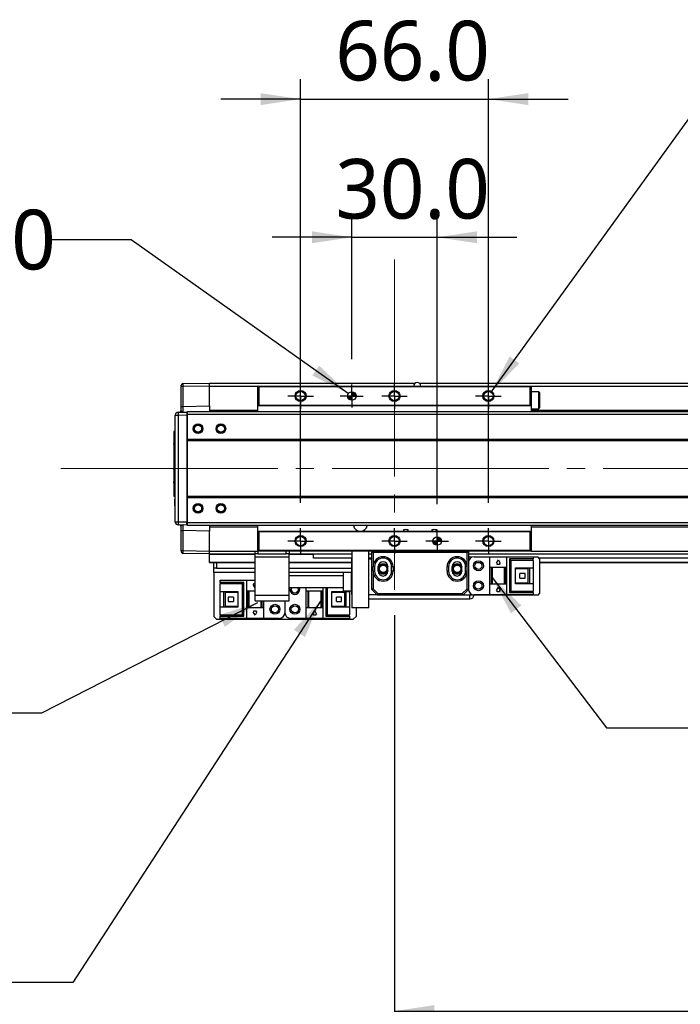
# Model space of a CAD drawing. Header units: millimetres. Extents: x 35 to 2905, y -50 to 2044.
# Tile 10 of 27: x 706 to 938, y 1362 to 1708. Entities that reach past the tile are written whole.
import ezdxf

# ---------------------------------------------------------------- set-up
doc = ezdxf.new("R2010")
doc.units = ezdxf.units.MM
doc.header["$LTSCALE"] = 7
doc.linetypes.add('SLD-Center', pattern=[19.05, 15.24, -1.27, 1.27, -1.27])
doc.linetypes.add('SLD-Solid', pattern=[0])
doc.layers.add('DIMNS', color=7, linetype='SLD-Solid')
doc.styles.add('SLDTEXTSTYLE13', font='MSYH.TTC')
doc.styles.get("Standard").update_dxf_attribs({"font": 'MSYH.TTC'})
doc.dimstyles.new('SLDDIMSTYLE1', dxfattribs={"dimtxt": 21, "dimasz": 14, "dimexe": 0, "dimexo": 0.0625, "dimgap": 5.25, "dimtad": 2, "dimdec": 1, "dimrnd": 1e-09, "dimzin": 4, "dimdsep": 46, "dimtxsty": 'SLDTEXTSTYLE13', "dimsah": 1, "dimcen": 0.09, "dimadec": 0, "dimazin": 1, "dimtfac": 1, "dimtdec": 1, "dimtofl": 0, "dimtmove": 0, "dimatfit": 3, "dimfxl": 0, "dimfrac": 2, "dimtolj": 1, "dimtzin": 12, "dimarcsym": 0})
doc.dimstyles.new('SLDDIMSTYLE2', dxfattribs={"dimtxt": 21, "dimasz": 14, "dimexe": 0, "dimexo": 0.0625, "dimgap": 5.25, "dimtad": 2, "dimdec": 1, "dimrnd": 1e-09, "dimzin": 4, "dimdsep": 46, "dimtxsty": 'SLDTEXTSTYLE13', "dimsah": 1, "dimcen": 0.09, "dimadec": 0, "dimazin": 1, "dimtfac": 1, "dimtdec": 1, "dimtmove": 0, "dimatfit": 0, "dimfxl": 0, "dimfrac": 2, "dimtolj": 1, "dimtzin": 12, "dimarcsym": 0})
doc.dimstyles.new('SLDDIMSTYLE3', dxfattribs={"dimtxt": 0.18, "dimasz": 14, "dimexe": 0, "dimexo": 0.0625, "dimgap": 0, "dimtad": 0, "dimtih": 1, "dimtoh": 1, "dimdec": 0, "dimrnd": 1e-09, "dimzin": 0, "dimdsep": 46, "dimtxsty": 'Standard', "dimsah": 1, "dimcen": 0.09, "dimadec": 0, "dimazin": 0, "dimtfac": 14, "dimtdec": 0, "dimtofl": 0, "dimtmove": 0, "dimatfit": 3, "dimfxl": 0, "dimfrac": 2, "dimtolj": 1, "dimtzin": 0, "dimarcsym": 0})
doc.dimstyles.new('SLDDIMSTYLE5', dxfattribs={"dimtxt": 21, "dimasz": 14, "dimexe": 0, "dimexo": 0.0625, "dimgap": 5.25, "dimtad": 0, "dimtih": 1, "dimtoh": 1, "dimdec": 1, "dimrnd": 1e-09, "dimzin": 4, "dimdsep": 46, "dimtxsty": 'SLDTEXTSTYLE13', "dimsah": 1, "dimcen": 0, "dimadec": 0, "dimazin": 1, "dimtfac": 1, "dimtdec": 1, "dimtofl": 0, "dimtmove": 0, "dimatfit": 3, "dimfxl": 0, "dimfrac": 2, "dimtolj": 1, "dimtzin": 12, "dimarcsym": 0})
doc.dimstyles.new('SLDDIMSTYLE6', dxfattribs={"dimtxt": 21, "dimasz": 14, "dimexe": 0, "dimexo": 0.0625, "dimgap": 5.25, "dimtad": 0, "dimtih": 1, "dimtoh": 1, "dimdec": 6, "dimrnd": 1e-09, "dimzin": 12, "dimdsep": 46, "dimtxsty": 'SLDTEXTSTYLE13', "dimsah": 1, "dimcen": 0, "dimadec": 0, "dimazin": 3, "dimtfac": 1, "dimtdec": 1, "dimtofl": 0, "dimtmove": 0, "dimatfit": 3, "dimfxl": 0, "dimfrac": 2, "dimtolj": 1, "dimtzin": 12, "dimarcsym": 0})

# ---------------------------------------------------------------- blocks, each defined once
blk = doc.blocks.new('_D_15')
at = {"layer": 'DIMNS', "color": 7}
for p, q in [((837.74, 1498.56), (837.74, 1352.37)), ((1307.74, 1489.7), (1307.74, 1352.37)), ((837.74, 1359.37), (1307.74, 1359.37))]:
    blk.add_line(p, q, dxfattribs=at)
for points in [[(837.74, 1359.37), (851.74, 1357.27), (851.74, 1361.47)], [(1307.74, 1359.37), (1293.74, 1361.47), (1293.74, 1357.27)]]:
    blk.add_solid(points, dxfattribs=at)
at = {"layer": 'DIMNS', "color": 7, "insert": (1039.58, 1386.93), "char_height": 21, "attachment_point": 1, "style": 'SLDTEXTSTYLE13'}
blk.add_mtext('470.0', dxfattribs=at)
blk = doc.blocks.new('_D_16')
at = {"layer": 'DIMNS', "color": 7}
for p, q in [((822.74, 1588.58), (822.74, 1638.46)), ((852.74, 1537.58), (852.74, 1638.46)), ((822.74, 1631.46), (794.74, 1631.46)), ((822.74, 1631.46), (852.74, 1631.46)), ((852.74, 1631.46), (880.74, 1631.46))]:
    blk.add_line(p, q, dxfattribs=at)
for points in [[(822.74, 1631.46), (808.74, 1633.56), (808.74, 1629.36)], [(852.74, 1631.46), (866.74, 1629.36), (866.74, 1633.56)]]:
    blk.add_solid(points, dxfattribs=at)
at = {"layer": 'DIMNS', "color": 7, "insert": (816.99, 1659.01), "char_height": 21, "attachment_point": 1, "style": 'SLDTEXTSTYLE13'}
blk.add_mtext('30.0', dxfattribs=at)
blk = doc.blocks.new('_D_17')
at = {"layer": 'DIMNS', "color": 7}
for p, q in [((804.74, 1538.03), (804.74, 1687.04)), ((870.74, 1538.03), (870.74, 1687.04)), ((804.74, 1680.04), (776.74, 1680.04)), ((804.74, 1680.04), (870.74, 1680.04)), ((870.74, 1680.04), (898.74, 1680.04))]:
    blk.add_line(p, q, dxfattribs=at)
for points in [[(804.74, 1680.04), (790.74, 1682.14), (790.74, 1677.94)], [(870.74, 1680.04), (884.74, 1677.94), (884.74, 1682.14)]]:
    blk.add_solid(points, dxfattribs=at)
at = {"layer": 'DIMNS', "color": 7, "insert": (816.99, 1707.59), "char_height": 21, "attachment_point": 1, "style": 'SLDTEXTSTYLE13'}
blk.add_mtext('66.0', dxfattribs=at)
blk = doc.blocks.new('SW_SYMBOL_HOLE_DEPTH')
at = {"layer": 'DIMNS', "color": 0}
for p, q in [((0, 6125), (5600, 6125)), ((2800, 6125), (2800, 525)), ((700, 3885), (2800, 525)), ((4900, 3885), (2800, 525))]:
    blk.add_line(p, q, dxfattribs=at)
blk = doc.blocks.new('_D_18')
at = {"layer": 'DIMNS'}
for p, q in [((871.71, 1576.98), (956.12, 1693.84)), ((956.12, 1693.84), (984.12, 1693.84))]:
    blk.add_line(p, q, dxfattribs=at)
blk.add_solid([(871.71, 1576.98), (881.61, 1587.1), (878.21, 1589.56)], dxfattribs=at)
at = {"layer": 'DIMNS', "xscale": 0.003936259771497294, "yscale": 0.003936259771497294, "zscale": 0.003936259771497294}
blk.add_blockref('SW_SYMBOL_HOLE_DEPTH', (1086.99, 1679.94), dxfattribs=at)
at = {"layer": 'DIMNS', "char_height": 21, "attachment_point": 1, "style": 'SLDTEXTSTYLE13'}
for s, insert in [('6X  M4  ', (984.12, 1704.42)), (' 8.0', (1117.73, 1704.42))]:
    blk.add_mtext(s, dxfattribs=dict(at, insert=insert))
blk = doc.blocks.new('_D_19')
at = {"layer": 'DIMNS'}
for p, q in [((745.22, 1630.56), (717.22, 1630.56)), ((821.52, 1576.51), (745.22, 1630.56))]:
    blk.add_line(p, q, dxfattribs=at)
blk.add_solid([(821.52, 1576.51), (811.31, 1586.32), (808.88, 1582.89)], dxfattribs=at)
at = {"layer": 'DIMNS', "xscale": 0.003936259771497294, "yscale": 0.003936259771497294, "zscale": 0.003936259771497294}
blk.add_blockref('SW_SYMBOL_HOLE_DEPTH', (642.26, 1616.66), dxfattribs=at)
at = {"layer": 'DIMNS', "char_height": 21, "attachment_point": 1, "style": 'SLDTEXTSTYLE13'}
for s, insert in [('2X ', (483.29, 1641.14)), ('%%c', (522.78, 1640.93)), (' 3.0H7 ', (555.23, 1641.14)), (' 5.0', (673, 1641.14))]:
    blk.add_mtext(s, dxfattribs=dict(at, insert=insert))
blk = doc.blocks.new('SW_CENTERMARKSYMBOL_12')
at = {"layer": 'DIMNS', "color": 0}
for p, q in [((0, 2.54), (0, 4.49)), ((-2.54, 0), (-4.49, 0)), ((0, 0), (-2.54, 0)), ((0, 0), (0, 2.54)), ((0, 0), (0, -2.54)), ((0, 0), (2.54, 0)), ((2.54, 0), (4.49, 0)), ((0, -2.54), (0, -4.49))]:
    blk.add_line(p, q, dxfattribs=at)
blk = doc.blocks.new('SW_CENTERMARKSYMBOL_13')
at = {"layer": 'DIMNS', "color": 0}
for p, q in [((0, 2.54), (0, 4.04)), ((-2.54, 0), (-4.04, 0)), ((0, 0), (-2.54, 0)), ((0, 0), (0, 2.54)), ((0, 0), (0, -2.54)), ((0, 0), (2.54, 0)), ((2.54, 0), (4.04, 0)), ((0, -2.54), (0, -4.04))]:
    blk.add_line(p, q, dxfattribs=at)
blk = doc.blocks.new('SW_CENTERMARKSYMBOL_14')
at = {"layer": 'DIMNS', "color": 0}
for p, q in [((0, 2.54), (0, 4.49)), ((-2.54, 0), (-4.49, 0)), ((0, 0), (-2.54, 0)), ((0, 0), (0, 2.54)), ((0, 0), (0, -2.54)), ((0, 0), (2.54, 0)), ((2.54, 0), (4.49, 0)), ((0, -2.54), (0, -4.49))]:
    blk.add_line(p, q, dxfattribs=at)
blk = doc.blocks.new('SW_CENTERMARKSYMBOL_15')
at = {"layer": 'DIMNS', "color": 0}
for p, q in [((0, 2.54), (0, 4.49)), ((-2.54, 0), (-4.49, 0)), ((0, 0), (-2.54, 0)), ((0, 0), (0, 2.54)), ((0, 0), (0, -2.54)), ((0, 0), (2.54, 0)), ((2.54, 0), (4.49, 0)), ((0, -2.54), (0, -4.49))]:
    blk.add_line(p, q, dxfattribs=at)
blk = doc.blocks.new('SW_CENTERMARKSYMBOL_16')
at = {"layer": 'DIMNS', "color": 0}
for p, q in [((0, 2.54), (0, 4.49)), ((-2.54, 0), (-4.49, 0)), ((0, 0), (-2.54, 0)), ((0, 0), (0, 2.54)), ((0, 0), (0, -2.54)), ((0, 0), (2.54, 0)), ((2.54, 0), (4.49, 0)), ((0, -2.54), (0, -4.49))]:
    blk.add_line(p, q, dxfattribs=at)
blk = doc.blocks.new('SW_CENTERMARKSYMBOL_17')
at = {"layer": 'DIMNS', "color": 0}
for p, q in [((0, 2.54), (0, 4.49)), ((-2.54, 0), (-4.49, 0)), ((0, 0), (-2.54, 0)), ((0, 0), (0, 2.54)), ((0, 0), (0, -2.54)), ((0, 0), (2.54, 0)), ((2.54, 0), (4.49, 0)), ((0, -2.54), (0, -4.49))]:
    blk.add_line(p, q, dxfattribs=at)
blk = doc.blocks.new('SW_CENTERMARKSYMBOL_18')
at = {"layer": 'DIMNS', "color": 0}
for p, q in [((0, 2.54), (0, 4.04)), ((-2.54, 0), (-4.04, 0)), ((0, 0), (-2.54, 0)), ((0, 0), (0, 2.54)), ((0, 0), (0, -2.54)), ((0, 0), (2.54, 0)), ((2.54, 0), (4.04, 0)), ((0, -2.54), (0, -4.04))]:
    blk.add_line(p, q, dxfattribs=at)
blk = doc.blocks.new('SW_CENTERMARKSYMBOL_19')
at = {"layer": 'DIMNS', "color": 0}
for p, q in [((0, 2.54), (0, 4.49)), ((-2.54, 0), (-4.49, 0)), ((0, 0), (-2.54, 0)), ((0, 0), (0, 2.54)), ((0, 0), (0, -2.54)), ((0, 0), (2.54, 0)), ((2.54, 0), (4.49, 0)), ((0, -2.54), (0, -4.49))]:
    blk.add_line(p, q, dxfattribs=at)
blk = doc.blocks.new('SW_DOWELSYMBOL_2')
at = {"linetype": 'SLD-Solid', "lineweight": 18}
h = blk.add_hatch(color=0, dxfattribs=at)
edge = h.paths.add_edge_path(flags=0)
edge.add_arc((0, 0), 1.5, 180, 270)
edge.add_line((0, -1.5), (0, 0))
edge.add_line((0, 0), (-1.5, 0))
h = blk.add_hatch(color=0, dxfattribs=at)
edge = h.paths.add_edge_path(flags=0)
edge.add_arc((0, 0), 1.5, 0, 90)
edge.add_line((0, 1.5), (0, 0))
edge.add_line((0, 0), (1.5, 0))
at = {"layer": 'DIMNS', "color": 0}
blk.add_circle((0, 0), 1.5, dxfattribs=at)
blk = doc.blocks.new('SW_DOWELSYMBOL_3')
at = {"linetype": 'SLD-Solid', "lineweight": 18}
h = blk.add_hatch(color=0, dxfattribs=at)
edge = h.paths.add_edge_path(flags=0)
edge.add_arc((0, 0), 1.5, 180, 270)
edge.add_line((0, -1.5), (0, 0))
edge.add_line((0, 0), (-1.5, 0))
h = blk.add_hatch(color=0, dxfattribs=at)
edge = h.paths.add_edge_path(flags=0)
edge.add_arc((0, 0), 1.5, 0, 90)
edge.add_line((0, 1.5), (0, 0))
edge.add_line((0, 0), (1.5, 0))
at = {"layer": 'DIMNS', "color": 0}
blk.add_circle((0, 0), 1.5, dxfattribs=at)

msp = doc.modelspace()

# ---------------------------------------------------------------- linework, layer by layer
at = {"color": 7, "linetype": 'SLD-Solid', "lineweight": 25}
for p, q in [((762.7441211, 1571.9844016), (762.7441211, 1578.9848591)), ((763.5301574, 1578.9848591), (762.7441211, 1578.9848591)), ((763.527952, 1579.9458573), (763.5301574, 1579.9847065)), ((763.5301574, 1579.9847065), (772.7441116, 1580.1455366)), ((772.7441116, 1579.1456873), (763.5301574, 1578.9848591)), ((763.5301574, 1571.9844016), (763.5301574, 1578.9848591)), ((772.7441116, 1580.1455366), (844.9941202, 1580.1455366)), ((772.7441116, 1579.1455364), (772.7441116, 1580.1455366)), ((772.7441116, 1579.1456873), (772.7441116, 1580.1455366)), ((772.7441116, 1572.1452335), (772.7441116, 1579.1456873)), ((772.7441116, 1572.1452335), (772.7441116, 1579.1455364)), ((789.7441312, 1579.1455364), (790.0441213, 1578.8455369)), ((789.7441312, 1579.1455364), (885.7441171, 1579.1455364)), ((789.7441312, 1572.1455372), (789.7441312, 1579.1455364)), ((790.0441213, 1578.8455369), (790.0441213, 1572.4455366)), ((885.4441269, 1578.8455369), (790.0441213, 1578.8455369)), ((846.4941307, 1580.1455366), (1314.994119, 1580.1455366)), ((885.4441269, 1578.8455369), (885.7441171, 1579.1455364)), ((885.4441269, 1572.4455366), (885.4441269, 1578.8455369)), ((885.7441171, 1579.1455364), (885.7441171, 1572.1455372)), ((888.4441181, 1577.145538), (885.7441171, 1577.145538)), ((888.7441232, 1576.8455366), (888.4441181, 1577.145538)), ((888.4441181, 1571.145537), (888.4441181, 1577.145538)), ((888.7441232, 1576.8455366), (888.7441232, 1571.4455365)), ((762.7441211, 1571.9844016), (763.5301574, 1571.9844016)), ((763.5301574, 1571.9844016), (772.7441116, 1572.1452335)), ((772.7441116, 1572.1452335), (772.7441116, 1570.1455368)), ((789.7441312, 1572.1455372), (790.0441213, 1572.4455366)), ((885.7441171, 1572.1455372), (789.7441312, 1572.1455372)), ((789.7441312, 1570.1455368), (789.7441312, 1572.1455372)), ((790.0441213, 1572.4455366), (885.4441269, 1572.4455366)), ((885.4441269, 1572.4455366), (885.7441171, 1572.1455372)), ((885.7441171, 1572.1455372), (885.7441171, 1570.1455368)), ((760.7441171, 1568.9533787), (761.7266699, 1568.9533787)), ((760.7441171, 1531.3376958), (760.7441171, 1568.9533787)), ((761.7266699, 1569.9532262), (764.7441252, 1570.0058962)), ((761.7266699, 1568.9533787), (764.7441252, 1569.0060488)), ((761.7266699, 1568.9533787), (761.7266699, 1531.3376958)), ((764.7441252, 1570.0058962), (764.9941369, 1570.0102604)), ((764.7441252, 1570.0058962), (764.7441252, 1569.0060488)), ((764.7441252, 1569.0060488), (764.7441252, 1531.2850258)), ((764.9941369, 1570.1455368), (1380.4941102, 1570.1455368)), ((764.9941369, 1569.1455367), (764.9941369, 1570.1455368)), ((1380.4941102, 1569.1455367), (764.9941369, 1569.1455367)), ((764.9941369, 1560.4455375), (764.9941369, 1569.1455367)), ((772.7441116, 1570.6455378), (789.7441312, 1570.6455378)), ((885.7441171, 1571.145537), (888.4441181, 1571.145537)), ((885.7441171, 1570.6455378), (1259.74413, 1570.6455378)), ((888.4441181, 1571.145537), (888.7441232, 1571.4455365)), ((760.7441171, 1563.243644), (760.2441235, 1563.1998998)), ((760.2441235, 1563.1998998), (760.2441235, 1562.4012441)), ((760.7441171, 1562.4012441), (760.2441235, 1562.4012441)), ((760.2441235, 1562.4012441), (760.2441235, 1558.9313485)), ((760.2441235, 1558.9313485), (760.7441171, 1558.9313485)), ((760.2441235, 1558.7472046), (760.2441235, 1558.9313485)), ((760.7441171, 1558.7909489), (760.2441235, 1558.7472046)), ((760.2441235, 1558.7472046), (760.2441235, 1558.6505492)), ((760.7441171, 1558.6505492), (760.2441235, 1558.6505492)), ((760.2441235, 1558.6505492), (760.2441235, 1556.950261)), ((764.9941369, 1560.4455375), (1380.4941102, 1560.4455375)), ((764.9941369, 1559.8455376), (764.9941369, 1560.4455375)), ((1380.4941102, 1559.8455376), (764.9941369, 1559.8455376)), ((764.9941369, 1540.445537), (764.9941369, 1559.8455376)), ((760.7441171, 1556.950261), (760.2441235, 1556.950261)), ((760.2441235, 1556.950261), (760.2441235, 1556.8536056)), ((760.7441171, 1556.8098609), (760.2441235, 1556.8536056)), ((760.2441235, 1556.8536056), (760.2441235, 1556.8502915)), ((760.2441235, 1556.8502915), (760.2441235, 1552.7267765)), ((760.7441171, 1556.8065472), (760.2441235, 1556.8502915)), ((760.7441171, 1552.7597108), (760.2441235, 1552.7267765)), ((760.2441235, 1552.7267765), (760.2441235, 1552.6540062)), ((760.7441171, 1552.6540062), (760.2441235, 1552.6540062)), ((760.2441235, 1552.6540062), (760.2441235, 1550.5996577)), ((760.7441171, 1550.5996577), (760.2441235, 1550.5996577)), ((760.2441235, 1550.5996577), (760.2441235, 1550.503002)), ((760.2441235, 1550.503002), (760.7441171, 1550.4592576)), ((760.2441235, 1550.503002), (760.2441235, 1550.2600139)), ((760.7441171, 1550.2945912), (760.2441235, 1550.2600139)), ((760.2441235, 1550.2600139), (760.2441235, 1550.1836132)), ((760.7441171, 1550.1836132), (760.2441235, 1550.1836132)), ((760.2441235, 1550.1836132), (760.2441235, 1550.1503289)), ((760.7441171, 1550.1503289), (760.2441235, 1550.1503289)), ((760.2441235, 1550.1503289), (760.2441235, 1550.1004732)), ((760.7441171, 1550.0567289), (760.2441235, 1550.1004732)), ((760.2441235, 1549.7649339), (760.2441235, 1550.1004732)), ((760.7441171, 1549.8008984), (760.2441235, 1549.7649339)), ((760.2441235, 1549.7649339), (760.2441235, 1547.4409295)), ((760.7441171, 1547.4768941), (760.2441235, 1547.4409295)), ((760.2441235, 1547.4409295), (760.2441235, 1547.3614637)), ((760.7441171, 1547.3614637), (760.2441235, 1547.3614637)), ((760.2441235, 1547.3614637), (760.2441235, 1545.5118899)), ((760.7441171, 1545.5118899), (760.2441235, 1545.5118899)), ((760.2441235, 1545.5118899), (760.2441235, 1545.4152344)), ((760.7441171, 1545.3714902), (760.2441235, 1545.4152344)), ((760.2441235, 1545.0825437), (760.2441235, 1545.4152344)), ((760.7441171, 1545.1178315), (760.2441235, 1545.0825437)), ((760.2441235, 1545.0825437), (760.2441235, 1542.604352)), ((760.7441171, 1542.6396403), (760.2441235, 1542.604352)), ((760.2441235, 1542.604352), (760.2441235, 1542.5263812)), ((760.7441171, 1542.5263812), (760.2441235, 1542.5263812)), ((760.2441235, 1542.5263812), (760.2441235, 1540.560031)), ((760.7441171, 1540.560031), (760.2441235, 1540.560031)), ((760.2441235, 1540.560031), (760.2441235, 1540.4633755)), ((760.2441235, 1540.4633755), (760.7441171, 1540.4196313)), ((760.7441171, 1539.4244293), (760.4441269, 1539.3715311)), ((760.4441269, 1539.3715311), (760.4441269, 1537.0299329)), ((764.9941369, 1540.445537), (1380.4941102, 1540.445537)), ((764.9941369, 1539.8455371), (764.9941369, 1540.445537)), ((1380.4941102, 1539.8455371), (764.9941369, 1539.8455371)), ((764.9941369, 1531.1455379), (764.9941369, 1539.8455371)), ((760.4441269, 1537.0299329), (760.7441171, 1536.9770347)), ((761.7266699, 1531.3376958), (760.7441171, 1531.3376958)), ((764.7441252, 1531.2850258), (761.7266699, 1531.3376958)), ((764.7441252, 1530.2851784), (761.7266699, 1530.3378484)), ((762.4276503, 1530.2938453), (762.4386473, 1530.2875476)), ((764.7441252, 1530.2851784), (764.7441252, 1531.2850258)), ((764.9941369, 1530.2808142), (764.7441252, 1530.2851784)), ((764.9941369, 1531.1455379), (1380.4941102, 1531.1455379)), ((764.9941369, 1530.1455377), (764.9941369, 1531.1455379)), ((762.7441211, 1528.306673), (763.5301574, 1528.306673)), ((762.7441211, 1521.3062155), (762.7441211, 1528.306673)), ((772.7441116, 1528.145841), (763.5301574, 1528.306673)), ((763.5301574, 1521.3062155), (763.5301574, 1528.306673)), ((1380.4941102, 1530.1455377), (764.9941369, 1530.1455377)), ((772.7441116, 1530.1455377), (772.7441116, 1528.145841)), ((772.7441116, 1529.6455367), (789.7441312, 1529.6455367)), ((772.7441116, 1521.1455381), (772.7441116, 1528.145841)), ((772.7441116, 1521.1453872), (772.7441116, 1528.145841)), ((789.7441312, 1528.1455374), (789.7441312, 1530.1455377)), ((789.7441312, 1528.1455374), (790.0441213, 1527.8455379)), ((789.7441312, 1528.1455374), (885.7441171, 1528.1455374)), ((789.7441312, 1521.1455381), (789.7441312, 1528.1455374)), ((790.0441213, 1527.8455379), (790.0441213, 1521.4455376)), ((885.4441269, 1527.8455379), (790.0441213, 1527.8455379)), ((840.994127, 1528.1455374), (840.994127, 1528.6455365)), ((842.4941226, 1528.6455365), (842.4941226, 1528.1455374)), ((850.9941174, 1528.1455374), (850.9941174, 1528.6455365)), ((852.4941279, 1528.6455365), (852.4941279, 1528.1455374)), ((885.4441269, 1527.8455379), (885.7441171, 1528.1455374)), ((885.4441269, 1521.4455376), (885.4441269, 1527.8455379)), ((885.7441171, 1530.1455377), (885.7441171, 1528.1455374)), ((885.7441171, 1529.6455367), (1259.74413, 1529.6455367)), ((885.7441171, 1528.1455374), (885.7441171, 1521.1455381)), ((762.7441211, 1521.3062155), (763.5301574, 1521.3062155)), ((763.5301574, 1521.3062155), (772.7441116, 1521.1453872)), ((772.7441116, 1520.1455379), (763.5301574, 1520.306368)), ((772.7441116, 1520.1455379), (772.7441116, 1521.1455381)), ((772.7441116, 1520.1455379), (772.7441116, 1521.1453872)), ((772.7441116, 1520.1455379), (788.7441142, 1520.1455379)), ((772.7441116, 1520.0576695), (772.7441116, 1520.1455379)), ((772.7441116, 1517.2334059), (772.7441116, 1520.0576695)), ((788.7441142, 1520.1455379), (788.7441142, 1521.1455381)), ((788.7441142, 1521.1455381), (789.7441312, 1521.1455381)), ((789.7441312, 1520.1455379), (788.7441142, 1520.1455379)), ((788.7441142, 1519.1455378), (788.7441142, 1520.1455379)), ((789.7441312, 1521.1455381), (790.0441213, 1521.4455376)), ((789.7441312, 1521.1455381), (789.7441312, 1520.1455379)), ((885.7441171, 1521.1455381), (789.7441312, 1521.1455381)), ((789.7441312, 1520.1455379), (799.7441216, 1520.1455379)), ((790.0441213, 1521.4455376), (885.4441269, 1521.4455376)), ((799.7441216, 1520.1455379), (799.7441216, 1521.1455381)), ((800.7441087, 1520.1455379), (799.7441216, 1520.1455379)), ((800.7441087, 1521.1455381), (800.7441087, 1520.1455379)), ((800.7441087, 1520.1455379), (822.7441235, 1520.1455379)), ((800.7441087, 1519.1455378), (800.7441087, 1520.1455379)), ((809.2441185, 1518.6455368), (809.2441185, 1520.1455379)), ((822.7441235, 1521.1455381), (822.7441235, 1501.1455386)), ((828.7441208, 1501.1455386), (828.7441208, 1521.1455381)), ((828.7441208, 1520.1455379), (829.7441228, 1520.1455379)), ((829.7441228, 1507.6455368), (829.7441228, 1521.1455381)), ((829.7441228, 1521.1455381), (830.2441164, 1520.6455371)), ((830.2441164, 1520.6455371), (830.2441164, 1515.6455381)), ((863.2441236, 1520.6455371), (830.2441164, 1520.6455371)), ((863.2441236, 1520.6455371), (863.7441172, 1521.1455381)), ((863.2441236, 1515.6455381), (863.2441236, 1520.6455371)), ((863.7441172, 1521.1455381), (863.7441172, 1507.6455368)), ((863.7441172, 1520.1455379), (1260.0120677, 1520.1455379)), ((885.4441269, 1521.4455376), (885.7441171, 1521.1455381)), ((772.7441116, 1517.1455375), (772.7441116, 1517.2334059)), ((772.7441116, 1517.1455375), (788.7441142, 1517.1455375)), ((774.2441221, 1515.1455371), (774.2441221, 1517.1455375)), ((775.2441092, 1517.1455375), (775.2441092, 1515.1455371)), ((788.7441142, 1519.1455378), (800.7441087, 1519.1455378)), ((788.7441142, 1505.6455365), (788.7441142, 1519.1455378)), ((800.7441087, 1505.6455365), (800.7441087, 1519.1455378)), ((800.7441087, 1517.1455375), (822.7441235, 1517.1455375)), ((822.7441235, 1518.6455368), (809.2441185, 1518.6455368)), ((822.7441235, 1505.8455362), (822.7441235, 1518.3455391)), ((829.7441228, 1518.6455368), (828.7441208, 1518.6455368)), ((828.7441208, 1518.3455391), (829.7441228, 1518.3455391)), ((864.8723437, 1518.9455381), (863.7441172, 1518.9455381)), ((865.7441213, 1519.1455378), (871.244125, 1519.1455378)), ((866.8941184, 1517.1455375), (867.5941153, 1517.1455375)), ((871.244125, 1515.4455385), (871.244125, 1519.1455378)), ((871.244125, 1519.1455378), (877.2441222, 1519.1455378)), ((873.6441209, 1516.8455361), (874.2441161, 1518.0455378)), ((873.8441243, 1516.8455361), (873.6441209, 1516.8455361)), ((873.8441243, 1516.4455368), (873.8441243, 1516.8455361)), ((874.6441229, 1516.4455368), (873.8441243, 1516.4455368)), ((874.2441161, 1518.0455378), (874.8441263, 1516.8455361)), ((874.6441229, 1516.8455361), (874.6441229, 1516.4455368)), ((874.8441263, 1516.8455361), (874.6441229, 1516.8455361)), ((877.2441222, 1515.4455385), (877.2441222, 1519.1455378)), ((877.2441222, 1519.1455378), (886.4441289, 1519.1455378)), ((886.4441289, 1518.3455354), (878.1441225, 1518.3455354)), ((878.1441225, 1518.3455354), (878.6441161, 1517.8455381)), ((878.1441225, 1518.3455354), (878.1441225, 1506.5455368)), ((886.4441289, 1517.8455381), (878.6441161, 1517.8455381)), ((878.6441161, 1517.8455381), (878.6441161, 1507.0455378)), ((886.4441289, 1519.1455378), (886.4441289, 1518.3455354)), ((888.2441296, 1518.9455381), (886.4441289, 1518.9455381)), ((886.4441289, 1517.8455381), (886.4441289, 1518.3455354)), ((886.4441289, 1517.8455381), (886.4441289, 1515.2455388)), ((888.7441232, 1518.4455371), (888.2441296, 1518.9455381)), ((1259.74413, 1518.6455368), (888.5441198, 1518.6455368)), ((888.7441232, 1518.4455371), (888.7441232, 1506.1455375)), ((888.7441232, 1517.1455375), (1259.74413, 1517.1455375)), ((775.2441092, 1515.1455371), (774.2441221, 1515.1455371)), ((774.2441221, 1513.6455378), (774.2441221, 1515.1455371)), ((774.2441221, 1513.6455378), (774.2441221, 1498.1455362)), ((775.2441092, 1515.1455371), (788.7441142, 1515.1455371)), ((800.7441087, 1515.1455371), (822.7441235, 1515.1455371)), ((822.6941152, 1513.595537), (819.7441323, 1513.595537)), ((819.7441323, 1513.595537), (819.7441323, 1507.0955387)), ((822.6941152, 1507.0955387), (822.6941152, 1513.595537)), ((822.7441235, 1513.1705372), (822.6941152, 1513.1705372)), ((830.2441164, 1514.0455371), (830.2441164, 1515.6455381)), ((830.7441248, 1515.6455381), (830.2441164, 1515.6455381)), ((830.2441164, 1514.0455371), (830.2441164, 1507.8526443)), ((830.2441164, 1514.0455371), (830.7441248, 1514.0455371)), ((830.7441248, 1515.6455381), (830.7441248, 1514.0455371)), ((832.044117, 1514.0455371), (832.044117, 1515.6455381)), ((835.4441299, 1514.0455371), (835.4441299, 1515.6455381)), ((836.7441221, 1515.6455381), (837.2441306, 1515.6455381)), ((836.7441221, 1514.0455371), (836.7441221, 1515.6455381)), ((837.2441306, 1514.0455371), (836.7441221, 1514.0455371)), ((837.2441306, 1515.6455381), (837.2441306, 1514.0455371)), ((856.2441244, 1514.0455371), (856.2441244, 1515.6455381)), ((856.2441244, 1515.6455381), (856.7441179, 1515.6455381)), ((856.7441179, 1514.0455371), (856.2441244, 1514.0455371)), ((856.7441179, 1515.6455381), (856.7441179, 1514.0455371)), ((858.044125, 1514.0455371), (858.044125, 1515.6455381)), ((861.444123, 1514.0455371), (861.444123, 1515.6455381)), ((863.2441236, 1515.6455381), (862.7441301, 1515.6455381)), ((862.7441301, 1514.0455371), (862.7441301, 1515.6455381)), ((862.7441301, 1514.0455371), (863.2441236, 1514.0455371)), ((863.2441236, 1514.0455371), (863.2441236, 1515.6455381)), ((863.2441236, 1507.8526443), (863.2441236, 1514.0455371)), ((871.244125, 1515.4455385), (877.2441222, 1515.4455385)), ((871.244125, 1509.4455375), (871.244125, 1515.4455385)), ((871.7441185, 1515.4455385), (871.7441185, 1509.4455375)), ((872.0441236, 1515.4455385), (872.0441236, 1509.4455375)), ((876.4441236, 1509.4455375), (876.4441236, 1515.4455385)), ((876.7441287, 1509.4455375), (876.7441287, 1515.4455385)), ((877.2441222, 1509.4455375), (877.2441222, 1515.4455385)), ((880.2441283, 1515.2455388), (886.4441289, 1515.2455388)), ((880.2441283, 1509.6455372), (880.2441283, 1515.2455388)), ((884.6441283, 1514.8955366), (880.2441283, 1514.8955366)), ((883.684121, 1513.2455385), (881.8441256, 1513.2455385)), ((881.8441256, 1511.6455375), (881.8441256, 1513.2455385)), ((883.684121, 1511.6455375), (883.684121, 1513.2455385)), ((884.6441283, 1515.2455388), (884.6441283, 1514.8955366)), ((884.6441283, 1514.8955366), (884.6441283, 1509.9955356)), ((885.1441218, 1515.2455388), (885.1441218, 1509.6455372)), ((886.4441289, 1515.2455388), (886.4441289, 1509.6455372)), ((776.5441163, 1510.0455365), (776.5441163, 1510.8455388)), ((776.5441163, 1510.8455388), (785.744123, 1510.8455388)), ((784.8441227, 1510.0455365), (776.5441163, 1510.0455365)), ((776.5441163, 1510.0455365), (776.5441163, 1509.5455392)), ((784.3441292, 1509.5455392), (776.5441163, 1509.5455392)), ((776.5441163, 1506.9455362), (776.5441163, 1509.5455392)), ((784.3441292, 1509.5455392), (784.8441227, 1510.0455365)), ((784.3441292, 1498.7455389), (784.3441292, 1509.5455392)), ((784.8441227, 1498.2455379), (784.8441227, 1510.0455365)), ((785.744123, 1510.8455388), (785.744123, 1507.1455395)), ((785.744123, 1510.8455388), (788.7441142, 1510.8455388)), ((788.3441373, 1509.7455388), (788.7441142, 1509.7455388)), ((788.3441373, 1509.3455395), (788.3441373, 1509.7455388)), ((819.7441323, 1512.395539), (800.7441087, 1512.395539)), ((880.2441283, 1509.9955356), (884.6441283, 1509.9955356)), ((886.4441289, 1509.6455372), (880.2441283, 1509.6455372)), ((881.8441256, 1511.6455375), (883.684121, 1511.6455375)), ((884.6441283, 1509.9955356), (884.6441283, 1509.6455372)), ((886.4441289, 1509.6455372), (886.4441289, 1507.0455378)), ((776.5441163, 1506.9455362), (782.7441319, 1506.9455362)), ((776.5441163, 1501.3455382), (776.5441163, 1506.9455362)), ((777.8441234, 1501.3455382), (777.8441234, 1506.9455362)), ((778.344117, 1506.5955377), (778.344117, 1506.9455362)), ((782.7441319, 1506.5955377), (778.344117, 1506.5955377)), ((778.344117, 1501.6955367), (778.344117, 1506.5955377)), ((782.7441319, 1506.9455362), (782.7441319, 1501.3455382)), ((785.744123, 1507.1455395), (788.7441142, 1507.1455395)), ((785.744123, 1507.1455395), (785.744123, 1501.1455386)), ((786.2441166, 1507.1455395), (786.2441166, 1501.1455386)), ((786.5441366, 1507.1455395), (786.5441366, 1501.1455386)), ((788.1441339, 1509.3455395), (788.3441373, 1509.3455395)), ((788.7441142, 1508.1455378), (788.1441339, 1509.3455395)), ((800.7441087, 1508.2955367), (819.7441323, 1508.2955367)), ((806.7441209, 1507.1455395), (806.7441209, 1508.2955367)), ((806.7441209, 1507.1455395), (812.7441331, 1507.1455395)), ((806.7441209, 1501.1455386), (806.7441209, 1507.1455395)), ((807.2441145, 1507.1455395), (807.2441145, 1501.1455386)), ((807.5441344, 1507.1455395), (807.5441344, 1501.1455386)), ((809.3441351, 1508.1455378), (809.3441351, 1508.2955367)), ((810.1441189, 1508.1455378), (809.3441351, 1508.1455378)), ((810.1441189, 1508.2955367), (810.1441189, 1508.1455378)), ((811.9441195, 1501.1455386), (811.9441195, 1507.1455395)), ((812.2441097, 1501.1455386), (812.2441097, 1507.1455395)), ((812.7441331, 1507.1455395), (812.7441331, 1508.2955367)), ((812.7441331, 1501.1455386), (812.7441331, 1507.1455395)), ((813.6441334, 1508.2955367), (813.6441334, 1498.2455379)), ((814.144127, 1508.2955367), (814.144127, 1498.7455389)), ((815.7441242, 1506.9455362), (821.94411, 1506.9455362)), ((815.7441242, 1501.3455382), (815.7441242, 1506.9455362)), ((820.1441093, 1506.5955377), (815.7441242, 1506.5955377)), ((819.7441323, 1507.0955387), (822.6941152, 1507.0955387)), ((820.1441093, 1506.9455362), (820.1441093, 1506.5955377)), ((820.1441093, 1506.5955377), (820.1441093, 1501.6955367)), ((820.6441327, 1506.9455362), (820.6441327, 1501.3455382)), ((821.94411, 1507.0955387), (821.94411, 1506.9455362)), ((821.94411, 1506.9455362), (821.94411, 1501.3455382)), ((822.6941152, 1507.5205384), (822.7441235, 1507.5205384)), ((830.2441164, 1507.8526443), (829.7441228, 1507.6455368)), ((831.7441269, 1505.6455365), (829.7441228, 1507.6455368)), ((830.2441164, 1507.8526443), (831.9512232, 1506.1455375)), ((831.9512232, 1506.1455375), (831.7441269, 1505.6455365)), ((831.9512232, 1506.1455375), (861.5370168, 1506.1455375)), ((861.5370168, 1506.1455375), (863.2441236, 1507.8526443)), ((861.5370168, 1506.1455375), (861.7441281, 1505.6455365)), ((863.7441172, 1507.6455368), (861.7441281, 1505.6455365)), ((863.2441236, 1507.8526443), (863.7441172, 1507.6455368)), ((871.244125, 1505.7455382), (871.244125, 1509.4455375)), ((877.2441222, 1509.4455375), (871.244125, 1509.4455375)), ((873.6441209, 1507.2455375), (874.2441161, 1508.4455355)), ((873.8441243, 1507.2455375), (873.6441209, 1507.2455375)), ((873.8441243, 1506.8455382), (873.8441243, 1507.2455375)), ((874.6441229, 1506.8455382), (873.8441243, 1506.8455382)), ((874.2441161, 1508.4455355), (874.8441263, 1507.2455375)), ((874.6441229, 1507.2455375), (874.6441229, 1506.8455382)), ((874.8441263, 1507.2455375), (874.6441229, 1507.2455375)), ((877.2441222, 1505.7455382), (877.2441222, 1509.4455375)), ((878.6441161, 1507.0455378), (878.1441225, 1506.5455368)), ((878.1441225, 1506.5455368), (886.4441289, 1506.5455368)), ((878.6441161, 1507.0455378), (886.4441289, 1507.0455378)), ((886.4441289, 1506.5455368), (886.4441289, 1507.0455378)), ((886.4441289, 1506.5455368), (886.4441289, 1505.7455382)), ((888.2441296, 1505.6455365), (888.7441232, 1506.1455375)), ((779.3041094, 1504.9455395), (779.3041094, 1503.3455385)), ((781.1441346, 1504.9455395), (779.3041094, 1504.9455395)), ((779.3041094, 1503.3455385), (781.1441346, 1503.3455385)), ((781.1441346, 1504.9455395), (781.1441346, 1503.3455385)), ((788.7441142, 1505.6455365), (800.7441087, 1505.6455365)), ((788.7441142, 1503.6455362), (788.7441142, 1505.6455365)), ((788.7441142, 1503.6455362), (800.7441087, 1503.6455362)), ((790.9441217, 1501.1455386), (790.9441217, 1503.6455362)), ((791.2441118, 1501.1455386), (791.2441118, 1503.6455362)), ((791.7441352, 1503.6455362), (791.7441352, 1501.1455386)), ((799.2441281, 1503.6455362), (799.2441281, 1499.4455396)), ((800.7441087, 1503.6455362), (800.7441087, 1505.6455365)), ((819.1841169, 1504.9455395), (817.3441215, 1504.9455395)), ((817.3441215, 1503.3455385), (817.3441215, 1504.9455395)), ((817.3441215, 1503.3455385), (819.1841169, 1503.3455385)), ((819.1841169, 1503.3455385), (819.1841169, 1504.9455395)), ((828.7441208, 1504.3455368), (864.2441257, 1504.3455368)), ((861.7441281, 1505.6455365), (831.7441269, 1505.6455365)), ((888.2441296, 1505.6455365), (861.7441281, 1505.6455365)), ((871.244125, 1505.7455382), (865.7441213, 1505.7455382)), ((877.2441222, 1505.7455382), (871.244125, 1505.7455382)), ((886.4441289, 1505.7455382), (877.2441222, 1505.7455382)), ((782.7441319, 1501.3455382), (776.5441163, 1501.3455382)), ((776.5441163, 1498.7455389), (776.5441163, 1501.3455382)), ((778.344117, 1501.3455382), (778.344117, 1501.6955367)), ((778.344117, 1501.6955367), (782.7441319, 1501.6955367)), ((791.7441352, 1501.1455386), (785.744123, 1501.1455386)), ((785.744123, 1501.1455386), (785.744123, 1497.4455393)), ((788.1441339, 1499.7455372), (788.3441373, 1499.7455372)), ((788.7441142, 1498.5455392), (788.1441339, 1499.7455372)), ((788.3441373, 1500.1455365), (789.144121, 1500.1455365)), ((788.3441373, 1499.7455372), (788.3441373, 1500.1455365)), ((789.3441244, 1499.7455372), (788.7441142, 1498.5455392)), ((789.144121, 1500.1455365), (789.144121, 1499.7455372)), ((789.144121, 1499.7455372), (789.3441244, 1499.7455372)), ((791.7441352, 1501.1455386), (791.7441352, 1497.4455393)), ((806.7441209, 1497.4455393), (806.7441209, 1501.1455386)), ((812.7441331, 1501.1455386), (806.7441209, 1501.1455386)), ((809.1441317, 1498.9455386), (809.7441121, 1500.1455365)), ((809.7441121, 1500.1455365), (810.3441222, 1498.9455386)), ((812.7441331, 1497.4455393), (812.7441331, 1501.1455386)), ((815.7441242, 1501.6955367), (820.1441093, 1501.6955367)), ((821.94411, 1501.3455382), (815.7441242, 1501.3455382)), ((820.1441093, 1501.6955367), (820.1441093, 1501.3455382)), ((821.94411, 1501.3455382), (821.94411, 1498.7455389)), ((828.7441208, 1501.1455386), (822.7441235, 1501.1455386)), ((824.2441191, 1501.1455386), (824.2441191, 1498.1455362)), ((774.2441221, 1498.1455362), (775.2441092, 1497.1455379)), ((775.2441092, 1497.1455379), (823.2441171, 1497.1455379)), ((776.5441163, 1498.7455389), (784.3441292, 1498.7455389)), ((776.5441163, 1498.7455389), (776.5441163, 1498.2455379)), ((776.5441163, 1498.2455379), (784.8441227, 1498.2455379)), ((776.5441163, 1497.4455393), (776.5441163, 1498.2455379)), ((785.744123, 1497.4455393), (776.5441163, 1497.4455393)), ((784.8441227, 1498.2455379), (784.3441292, 1498.7455389)), ((791.7441352, 1497.4455393), (785.744123, 1497.4455393)), ((797.244124, 1497.4455393), (791.7441352, 1497.4455393)), ((806.7441209, 1497.4455393), (801.2441321, 1497.4455393)), ((812.7441331, 1497.4455393), (806.7441209, 1497.4455393)), ((809.3441351, 1498.9455386), (809.1441317, 1498.9455386)), ((809.3441351, 1498.5455392), (809.3441351, 1498.9455386)), ((810.1441189, 1498.5455392), (809.3441351, 1498.5455392)), ((810.1441189, 1498.9455386), (810.1441189, 1498.5455392)), ((810.3441222, 1498.9455386), (810.1441189, 1498.9455386)), ((821.94411, 1497.4455393), (812.7441331, 1497.4455393)), ((814.144127, 1498.7455389), (813.6441334, 1498.2455379)), ((813.6441334, 1498.2455379), (821.94411, 1498.2455379)), ((814.144127, 1498.7455389), (821.94411, 1498.7455389)), ((821.94411, 1498.2455379), (821.94411, 1498.7455389)), ((821.94411, 1498.2455379), (821.94411, 1497.4455393)), ((823.2441171, 1497.1455379), (824.2441191, 1498.1455362))]:
    msp.add_line(p, q, dxfattribs=at)
at = {"color": 8, "linetype": 'SLD-Solid', "lineweight": 25}
for p, q in [((772.7441116, 1579.1455364), (789.7441312, 1579.1455364)), ((885.7441171, 1579.1455364), (1259.74413, 1579.1455364)), ((764.7441252, 1569.0057451), (764.9941369, 1569.0101075)), ((764.9941369, 1558.0597507), (764.7441252, 1558.0597507)), ((764.7441252, 1557.3526441), (764.9941369, 1557.3526441)), ((764.9941369, 1555.4384307), (764.7441252, 1555.4384307)), ((764.7441252, 1554.7313235), (764.9941369, 1554.7313235)), ((764.9941369, 1545.559751), (764.7441252, 1545.559751)), ((764.7441252, 1544.8526439), (764.9941369, 1544.8526439)), ((764.9941369, 1542.9384305), (764.7441252, 1542.9384305)), ((764.7441252, 1542.2313238), (764.9941369, 1542.2313238)), ((764.9941369, 1531.2809671), (764.7441252, 1531.2853294)), ((772.7441116, 1521.1455381), (788.7441142, 1521.1455381)), ((772.7441116, 1520.0576695), (788.7441142, 1520.0576695)), ((800.7441087, 1520.0576695), (809.2441185, 1520.0576695)), ((885.7441171, 1521.1455381), (1259.74413, 1521.1455381)), ((772.7441116, 1517.2334059), (788.7441142, 1517.2334059)), ((800.7441087, 1517.2334059), (822.7441235, 1517.2334059)), ((888.7441232, 1517.2334059), (1259.74413, 1517.2334059)), ((788.7441142, 1513.6455378), (774.2441221, 1513.6455378)), ((822.7441235, 1513.6455378), (800.7441087, 1513.6455378)), ((828.7441208, 1505.8455362), (831.5441235, 1505.8455362)), ((864.2441257, 1504.3455368), (864.2441257, 1505.6455365))]:
    msp.add_line(p, q, dxfattribs=at)
at = {"color": 7, "linetype": 'SLD-Solid', "lineweight": 25, "flags": 128}
for points in [[(762.7441211, 1579.1848289), (762.7591713, 1579.3391882), (762.8029509, 1579.4859181)], [(763.5301574, 1520.306368), (763.3760794, 1520.324093), (763.332568, 1520.3347249)], [(801.6764148, 1508.2955367), (801.5892728, 1508.1238939), (801.494114, 1507.6455368)]]:
    msp.add_lwpolyline(points, dxfattribs=at)
at = {"color": 7, "linetype": 'SLD-Solid', "lineweight": 25}
for centre, radius in [((804.7441235, 1575.6455373), 1.95), ((804.7441235, 1575.6455373), 1.65), ((822.7441235, 1575.6455373), 1.5), ((837.7441235, 1575.6455373), 1.95), ((837.7441235, 1575.6455373), 1.65), ((870.7441235, 1575.6455373), 1.95), ((870.7441235, 1575.6455373), 1.65), ((768.7441235, 1564.1455373), 1.7), ((768.7441235, 1564.1455373), 1.55), ((768.7441235, 1564.1455373), 1.25), ((776.7441235, 1564.1455373), 1.7), ((776.7441235, 1564.1455373), 1.55), ((776.7441235, 1564.1455373), 1.25), ((768.7441235, 1536.1455373), 1.7), ((768.7441235, 1536.1455373), 1.55), ((768.7441235, 1536.1455373), 1.25), ((776.7441235, 1536.1455373), 1.7), ((776.7441235, 1536.1455373), 1.55), ((776.7441235, 1536.1455373), 1.25), ((804.7441235, 1524.6455373), 1.95), ((804.7441235, 1524.6455373), 1.65), ((837.7441235, 1524.6455373), 1.95), ((837.7441235, 1524.6455373), 1.65), ((852.7441235, 1524.6455373), 1.5), ((870.7441235, 1524.6455373), 1.95), ((870.7441235, 1524.6455373), 1.65), ((833.7441235, 1514.8455376), 1.55), ((859.7441235, 1514.8455376), 1.55), ((867.2441235, 1515.9455373), 1.75), ((867.2441235, 1515.9455373), 1.25), ((833.7441235, 1514.8455376), 1.3), ((859.7441235, 1514.8455376), 1.3), ((867.2441235, 1508.9455373), 1.75), ((867.2441235, 1508.9455373), 1.25), ((795.7441235, 1500.6455378), 1.75), ((795.7441235, 1500.6455378), 1.25), ((802.7441235, 1500.6455378), 1.75), ((802.7441235, 1500.6455378), 1.25)]:
    msp.add_circle(centre, radius, dxfattribs=at)
for centre, radius, start, end in [((763.5441235, 1579.1848288), 0.8, 91, 118.424804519), ((845.7441235, 1579.1455373), 1.25, 0, 180), ((761.7441235, 1568.9533792), 1, 91, 180), ((776.0859473, 1569.4533025), 14.3679773, 178.006030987, 181.993969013), ((762.2441235, 1570.4623353), 0.5, 271, 0), ((761.7441235, 1531.3376953), 1, 180, 269), ((776.0859473, 1530.8377721), 14.3679773, 178.006030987, 181.993969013), ((762.2441235, 1529.8287393), 0.5, 0, 89), ((825.7441235, 1530.6455373), 2.5, 191.536959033, 270), ((825.7441235, 1530.6455373), 2.5, 270, 348.463040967), ((763.5441235, 1521.1062457), 0.8, 180, 220.927437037), ((833.7441235, 1515.6455373), 3.5, 0, 180), ((833.7441235, 1515.6455373), 3, 0, 180), ((833.7441235, 1515.6455373), 1.7, 0, 180), ((859.7441235, 1515.6455373), 3.5, 0, 180), ((859.7441235, 1515.6455373), 3, 0, 180), ((859.7441235, 1515.6455373), 1.7, 0, 180), ((865.7441235, 1517.1455373), 2, 90, 180), ((833.7441235, 1514.0455373), 3.5, 180, 0), ((833.7441235, 1514.0455373), 3, 180, 0), ((833.7441235, 1514.0455373), 1.7, 180, 0), ((859.7441235, 1514.0455373), 3.5, 180, 0), ((859.7441235, 1514.0455373), 3, 180, 0), ((859.7441235, 1514.0455373), 1.7, 180, 0), ((802.7441235, 1507.6455378), 1.75, 158.196258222, 21.803741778), ((802.7441235, 1507.6455378), 1.25, 180, 31.332242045), ((865.7441235, 1507.7455373), 2, 180, 270), ((864.2441235, 1505.8455376), 1.5, 270, 352.337731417), ((797.2441235, 1499.4455378), 2, 270, 0), ((801.2441235, 1499.4455378), 2, 180, 270)]:
    msp.add_arc(centre, radius, start, end, dxfattribs=at)
for points, knots in [([(762.7441211, 1579.1848289), (762.7441211, 1579.1821737), (762.7441211, 1579.1768803), (762.7441211, 1579.1290985), (762.7441211, 1579.0637728), (762.7441211, 1579.0111077), (762.7441211, 1578.9848591)], [0, 0, 0, 0, 0.2508801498, 0.5001366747, 0.7508651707, 1, 1, 1, 1]), ([(763.527654, 1579.9640423), (763.4545029, 1579.9600259), (763.303135, 1579.9517151), (763.090585, 1579.852888), (762.9073667, 1579.6942367), (762.8349619, 1579.5484808), (762.7991064, 1579.4763012)], [0, 0, 0, 0, 0.2357160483, 0.4877551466, 0.7463317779, 1, 1, 1, 1]), ([(762.7441211, 1570.4623355), (762.7441211, 1570.6997326), (762.7441211, 1571.1745438), (762.7441211, 1571.7144425), (762.7441211, 1571.9844016)], [0, 0, 0, 0, 0.4999819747, 1, 1, 1, 1]), ([(763.5301574, 1569.9847067), (763.5292715, 1569.9927913), (763.527523, 1570.0087477), (763.5252944, 1570.1708864), (763.5237727, 1570.534495), (763.5252944, 1571.0786175), (763.527523, 1571.5790571), (763.5292715, 1571.8480902), (763.5301574, 1571.9844016)], [0, 0, 0, 0, 0.1304202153, 0.2574101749, 0.5000000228, 0.7425832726, 0.8695743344, 1, 1, 1, 1]), ([(762.5773473, 1570.0938279), (762.5696387, 1570.085427), (762.5291872, 1570.0413423), (762.4731214, 1570.0169886), (762.4277397, 1569.9972759)], [0, 0, 0, 0, 0.19056416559, 1, 1, 1, 1]), ([(762.7462967, 1570.4001939), (762.7377616, 1570.3621267), (762.7200734, 1570.2832355), (762.6703231, 1570.1849904), (762.6216611, 1570.1383657), (762.6054807, 1570.1228628)], [0, 0, 0, 0, 0.3836374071, 0.795056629, 1, 1, 1, 1]), ([(762.7441211, 1570.4623355), (762.821918, 1570.3487786), (762.9387497, 1570.1782439), (763.2028946, 1570.0517155), (763.3262619, 1570.0110836), (763.4098152, 1569.9894556), (763.4883293, 1569.9863597), (763.5301574, 1569.9847105)], [0, 0, 0, 0, 0.4991842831, 0.7496523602, 0.7652386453, 0.8749319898, 1, 1, 1, 1]), ([(763.5301574, 1530.3063641), (763.3508245, 1530.2674014), (762.9923728, 1530.1895225), (762.8268387, 1529.9489523), (762.7441211, 1529.828739)], [0, 0, 0, 0, 0.50029879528, 1, 1, 1, 1]), ([(763.5301574, 1528.306673), (763.5292715, 1528.4429785), (763.527523, 1528.7120039), (763.5252944, 1529.2124464), (763.5237727, 1529.7565694), (763.5252944, 1530.1201802), (763.527523, 1530.2823247), (763.5292715, 1530.2982825), (763.5301574, 1530.3063678)], [0, 0, 0, 0, 0.1304202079, 0.2574094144, 0.5000000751, 0.7425833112, 0.8695749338, 1, 1, 1, 1]), ([(762.7441211, 1528.306673), (762.7441211, 1528.576632), (762.7441211, 1529.1165307), (762.7441211, 1529.591342), (762.7441211, 1529.828739)], [0, 0, 0, 0, 0.5000180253, 1, 1, 1, 1]), ([(840.994127, 1528.6455365), (841.0053771, 1528.6495557), (841.2262338, 1528.728459), (841.7101557, 1528.8501847), (842.2134786, 1528.7450807), (842.4730935, 1528.6529955), (842.4941226, 1528.6455365)], [0, 0, 0, 0, 0.0234208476, 0.4597879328, 0.9562421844, 1, 1, 1, 1]), ([(850.9941174, 1528.6455365), (851.0053725, 1528.6495557), (851.2262402, 1528.7284274), (851.7101498, 1528.8502012), (852.2134795, 1528.7450821), (852.4730988, 1528.6529955), (852.4941279, 1528.6455365)], [0, 0, 0, 0, 0.0234298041, 0.4597833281, 0.9562425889, 1, 1, 1, 1]), ([(762.7441211, 1521.3062155), (762.7441211, 1521.279757), (762.7441211, 1521.2270096), (762.7441211, 1521.1617276), (762.7441211, 1521.1144183), (762.7441211, 1521.1089641), (762.7441211, 1521.1062456)], [0, 0, 0, 0, 0.2508734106, 0.5001384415, 0.7508638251, 1, 1, 1, 1]), ([(762.7991064, 1520.8147733), (762.8349619, 1520.7425937), (762.9073667, 1520.5968379), (763.090585, 1520.4381865), (763.303135, 1520.3393595), (763.4545029, 1520.3310486), (763.527654, 1520.3270322)], [0, 0, 0, 0, 0.2536682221, 0.5122448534, 0.7642839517, 1, 1, 1, 1]), ([(763.5301574, 1520.306368), (763.5285225, 1520.3214244), (763.5252528, 1520.3515371), (763.5238478, 1520.582762), (763.5252528, 1520.9132203), (763.5285225, 1521.1752171), (763.5301574, 1521.3062155)], [0, 0, 0, 0, 0.2500001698, 0.4999996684, 0.7499998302, 1, 1, 1, 1]), ([(832.044117, 1515.5672363), (832.15994, 1515.7752927), (832.3942987, 1516.1962785), (833.0208399, 1516.5976524), (833.7441263, 1516.7444802), (834.4674111, 1516.5976497), (835.0939483, 1516.1962785), (835.3283069, 1515.7752927), (835.4441299, 1515.5672363)], [0, 0, 0, 0, 0.164104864, 0.3320531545, 0.5000017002, 0.6679468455, 0.835895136, 1, 1, 1, 1]), ([(858.044125, 1515.5672363), (858.1599484, 1515.7752921), (858.3943057, 1516.1962728), (859.0208355, 1516.5976569), (859.744124, 1516.7444779), (860.4674125, 1516.5976569), (861.0939423, 1516.1962728), (861.3282996, 1515.7752921), (861.444123, 1515.5672363)], [0, 0, 0, 0, 0.1641052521, 0.3320510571, 0.5, 0.6679489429, 0.8358947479, 1, 1, 1, 1]), ([(835.4532941, 1514.1375742), (835.3349281, 1513.9245046), (835.0981949, 1513.4983633), (834.4675632, 1513.0932963), (833.7440856, 1512.9466297), (833.0208508, 1513.0934136), (832.394296, 1513.494799), (832.1599392, 1513.9157833), (832.044117, 1514.123839)], [0, 0, 0, 0, 0.1673038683, 0.334609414, 0.5019118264, 0.6692176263, 0.8365231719, 1, 1, 1, 1]), ([(861.444123, 1514.123839), (861.3282996, 1513.9157832), (861.0939423, 1513.4948025), (860.4674125, 1513.0934184), (859.744124, 1512.9465973), (859.0208355, 1513.0934184), (858.3943057, 1513.4948025), (858.1599484, 1513.9157832), (858.044125, 1514.123839)], [0, 0, 0, 0, 0.1641052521, 0.3320510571, 0.5, 0.6679489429, 0.8358947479, 1, 1, 1, 1])]:
    msp.add_open_spline(points, degree=3, knots=knots, dxfattribs=at)
at = {"color": 8, "linetype": 'SLD-Solid', "lineweight": 25}
msp.add_open_spline([(763.5301574, 1578.9848591), (763.5285177, 1579.1161165), (763.5252382, 1579.3786313), (763.523906, 1579.7052043), (763.5248428, 1579.909376), (763.5271826, 1579.936829), (763.527952, 1579.9458573)], degree=3, knots=[0, 0, 0, 0, 0.2865323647, 0.5730647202, 0.8595963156, 1, 1, 1, 1], dxfattribs=at)
at = {"layer": 'DIMNS', "color": 7, "linetype": 'SLD-Center', "lineweight": 18, "ltscale": 0.714286}
msp.add_line((837.7441235, 1623.5955373), (837.7441235, 1507.4528966), dxfattribs=at)
at = {"layer": 'DIMNS', "linetype": 'SLD-Center', "lineweight": 18, "ltscale": 0.714286}
msp.add_line((720.5441235, 1550.1455373), (1424.9441235, 1550.1455373), dxfattribs=at)

# ---------------------------------------------------------------- block references
at = {"layer": 'DIMNS', "color": 7}
for name, p in [('SW_CENTERMARKSYMBOL_12', (804.7441235, 1575.6455373)), ('SW_CENTERMARKSYMBOL_13', (822.7441235, 1575.6455373)), ('SW_CENTERMARKSYMBOL_14', (837.7441235, 1575.6455373)), ('SW_CENTERMARKSYMBOL_15', (870.7441235, 1575.6455373)), ('SW_DOWELSYMBOL_2', (822.7441235, 1575.6455373)), ('SW_CENTERMARKSYMBOL_16', (804.7441235, 1524.6455373)), ('SW_CENTERMARKSYMBOL_17', (837.7441235, 1524.6455373)), ('SW_CENTERMARKSYMBOL_18', (852.7441235, 1524.6455373)), ('SW_CENTERMARKSYMBOL_19', (870.7441235, 1524.6455373)), ('SW_DOWELSYMBOL_3', (852.7441235, 1524.6455373))]:
    msp.add_blockref(name, p, dxfattribs=at)

# ---------------------------------------------------------------- dimensions: what is measured, and where the dimension line sits
for base, p1, p2, dimstyle, picture, middle in [((870.7441235, 1680.0370015), (804.7441235, 1529.1355373), (870.7441235, 1529.1355373), 'SLDDIMSTYLE2', '_D_17', (842.8613527, 1680.0370015)), ((852.7441235, 1631.4610595), (822.7441235, 1579.6855373), (852.7441235, 1528.6855373), 'SLDDIMSTYLE2', '_D_16', (842.8613527, 1631.4610595)), ((1307.7441235, 1359.3712418), (837.7441235, 1507.4528966), (1307.7441235, 1498.5883663), 'SLDDIMSTYLE1', '_D_15', (1073.0306941, 1359.3712418))]:
    dim = msp.add_linear_dim(base=base, p1=p1, p2=p2, dimstyle=dimstyle, dxfattribs=at)
    dim.commit()
    dim.dimension.update_dxf_attribs({"geometry": picture, "text_midpoint": middle, "dimtype": 160})
at = {"layer": 'DIMNS'}
dim = msp.add_diameter_dim_2p(p1=(869.7780097, 1574.3079559), p2=(871.7102374, 1576.9831187), text='6X  M4  {\\fGDT;x} 8.0\\P', dimstyle='SLDDIMSTYLE6', override={"dimpost": '<>'}, dxfattribs=at)
dim.commit()
dim.dimension.update_dxf_attribs({"geometry": '_D_18', "text_midpoint": (1073.0306941, 1693.8447956), "dimtype": 163})
dim = msp.add_diameter_dim_2p(p1=(823.9681619, 1574.7785136), p2=(821.5200852, 1576.512561), text='2X <>H7 {\\fGDT;x} 5.0\\P', dimstyle='SLDDIMSTYLE5', dxfattribs=at)
dim.commit()
dim.dimension.update_dxf_attribs({"geometry": '_D_19', "text_midpoint": (600.2564267, 1630.5583406), "dimtype": 163})

# ---------------------------------------------------------------- leaders
at = {"layer": 'DIMNS', "color": 7}
for points in [[(872.0441235, 1511.7793935), (912.2234104, 1458.9787094), (956.6734104, 1458.9787094)], [(811.9441235, 1503.9073902), (724.7847376, 1369.4758179), (680.3347376, 1369.4758179)]]:
    msp.add_leader(points, dimstyle='SLDDIMSTYLE3', dxfattribs=at)
at = {"layer": 'DIMNS'}
msp.add_leader([(789.571629, 1502.9213294), (713.7587135, 1464.1578989), (669.3087135, 1464.1578989)], dimstyle='SLDDIMSTYLE3', dxfattribs=at)

doc.saveas('drawing.dxf')
